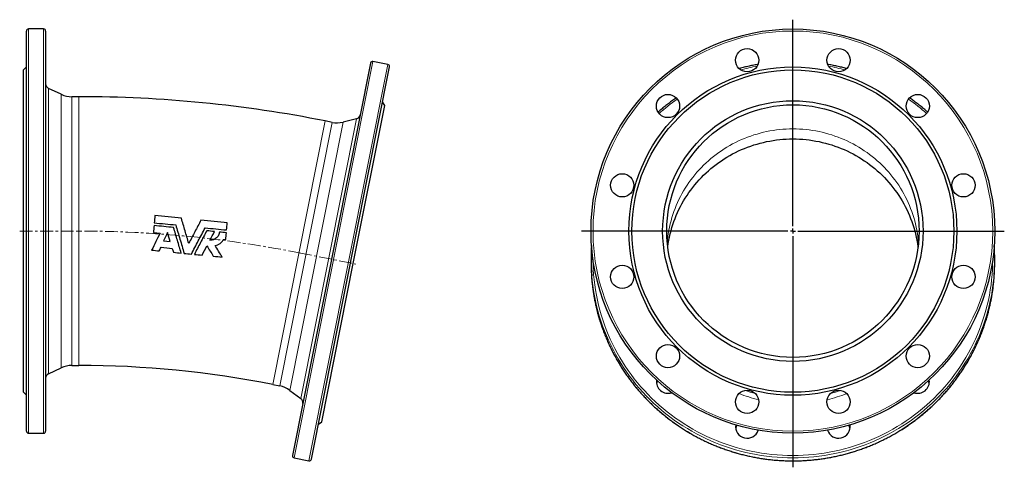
# Model space of a CAD drawing. Header units: millimetres. Extents: x 122 to 1100, y 74 to 1079.
# Tile 3 of 3: x 125 to 1100, y 636 to 1079. Entities that reach past the tile are written whole.
import ezdxf

# ---------------------------------------------------------------- set-up
doc = ezdxf.new("R2010")
doc.units = ezdxf.units.MM
doc.linetypes.add('CENTERX2', pattern=[20.32, 12.7, -2.54, 2.54, -2.54])
doc.layers.add('FORMAT', color=7, linetype='Continuous')

# ---------------------------------------------------------------- blocks, each defined once
blk = doc.blocks.new('SW_CENTERMARKSYMBOL_0')
at = {"layer": 'FORMAT', "color": 0}
for p, q in [((0, 5), (0, 209.18)), ((-5, 0), (-209.3, 0)), ((0, 0), (-2.5, 0)), ((0, 0), (0, 2.5)), ((0, 0), (0, -2.5)), ((0, 0), (2.5, 0)), ((5, 0), (209.5, 0)), ((0, -5), (0, -233.77))]:
    blk.add_line(p, q, dxfattribs=at)

msp = doc.modelspace()

# ---------------------------------------------------------------- linework, layer by layer
at = {"color": 7, "linetype": 'Continuous', "lineweight": 25}
for p, q in [((131.38, 671.96), (131.38, 1067.96)), ((148.38, 1069.96), (133.38, 1069.96)), ((150.38, 1067.96), (150.38, 869.96)), ((472.26, 1036.26), (395.01, 647.87)), ((489.33, 1034.9), (474.61, 1037.83)), ((131.38, 1032.46), (128.38, 1029.46)), ((128.38, 869.96), (128.38, 1029.46)), ((413.64, 644.16), (490.9, 1032.55)), ((165.73, 1005.3), (153.27, 1011.11)), ((183.27, 1002.96), (176.3, 1002.96)), ((486.33, 994.2), (483.97, 997.73)), ((455.21, 837.77), (486.33, 994.2)), ((434.17, 977.56), (427.33, 978.92)), ((458.34, 981.07), (444.98, 977.8)), ((128.38, 710.46), (128.38, 869.96)), ((150.38, 869.96), (150.38, 671.96)), ((257.07, 868.58), (263.79, 867.92)), ((267.14, 860.27), (273.86, 859.61)), ((326.68, 861.73), (328.73, 861.53)), ((690.7, 841.67), (690.7, 838.74)), ((1090.7, 838.74), (1090.7, 841.67)), ((424.1, 681.33), (455.21, 837.77)), ((153.27, 728.81), (165.73, 734.62)), ((176.3, 736.96), (183.27, 736.96)), ((375.43, 718.03), (382.27, 716.67)), ((392.18, 712.31), (403.27, 704.18)), ((128.38, 710.46), (131.38, 707.46)), ((420.57, 678.98), (424.1, 681.33)), ((133.38, 669.96), (148.38, 669.96)), ((396.58, 645.51), (411.29, 642.59))]:
    msp.add_line(p, q, dxfattribs=at)
at = {"color": 8, "linetype": 'Continuous', "lineweight": 18}
for p, q in [((133.38, 1069.96), (133.38, 669.96)), ((148.38, 869.96), (148.38, 1069.96)), ((474.61, 1037.83), (396.58, 645.51)), ((411.29, 642.59), (489.33, 1034.9)), ((153.27, 1011.11), (153.27, 869.96)), ((165.73, 869.96), (165.73, 1005.3)), ((176.3, 1002.96), (176.3, 736.96)), ((183.27, 1002.96), (183.27, 736.96)), ((427.33, 978.92), (375.43, 718.03)), ((382.27, 716.67), (434.17, 977.56)), ((444.98, 977.8), (392.18, 712.31)), ((403.27, 704.18), (458.34, 981.07)), ((148.38, 669.96), (148.38, 869.96)), ((153.27, 869.96), (153.27, 728.81)), ((165.73, 734.62), (165.73, 869.96))]:
    msp.add_line(p, q, dxfattribs=at)
at = {"color": 8, "linetype": 'Continuous', "lineweight": 18, "flags": 128}
for points in [[(766.17, 859.11), (766.38, 861.29), (766.77, 864.48), (767.24, 867.66), (767.79, 870.82), (768.43, 873.97), (769.15, 877.1), (769.96, 880.21), (770.85, 883.3), (771.82, 886.36), (772.87, 889.4), (774, 892.41), (775.21, 895.39), (776.51, 898.34), (777.88, 901.26), (779.32, 904.14), (780.85, 906.98), (782.45, 909.78), (784.12, 912.53), (785.87, 915.25), (787.68, 917.92), (789.57, 920.54), (791.53, 923.11), (793.56, 925.63), (795.65, 928.1), (797.81, 930.51), (800.03, 932.87), (802.31, 935.17), (804.65, 937.41), (807.06, 939.59), (809.52, 941.7), (812.03, 943.75), (814.6, 945.74), (817.23, 947.66), (819.9, 949.51), (822.62, 951.3), (825.39, 953.01), (828.2, 954.65), (831.05, 956.22), (833.95, 957.71), (836.89, 959.13), (839.86, 960.48), (842.86, 961.74), (845.9, 962.93), (848.97, 964.04), (852.07, 965.07), (855.2, 966.03), (858.35, 966.9), (861.52, 967.69), (864.71, 968.4), (867.92, 969.02), (871.14, 969.57), (874.38, 970.03), (877.63, 970.4), (880.89, 970.7), (884.16, 970.91), (887.43, 971.03), (890.7, 971.08), (893.97, 971.03), (897.24, 970.91), (900.51, 970.7), (903.77, 970.4), (907.01, 970.03), (910.25, 969.57), (913.48, 969.02), (916.69, 968.4), (919.88, 967.69), (923.05, 966.9), (926.2, 966.03), (929.33, 965.07), (932.43, 964.04), (935.5, 962.93), (938.53, 961.74), (941.54, 960.48), (944.51, 959.13), (947.45, 957.71), (950.34, 956.22), (953.2, 954.65), (956.01, 953.01), (958.78, 951.3), (961.5, 949.51), (964.17, 947.66), (966.79, 945.74), (969.36, 943.75), (971.88, 941.7), (974.34, 939.59), (976.74, 937.41), (979.09, 935.17), (981.37, 932.87), (983.59, 930.51), (985.75, 928.1), (987.84, 925.63), (989.87, 923.11), (991.83, 920.54), (993.71, 917.92), (995.53, 915.25), (997.28, 912.53), (998.95, 909.78), (1000.55, 906.98), (1002.07, 904.14), (1003.52, 901.26), (1004.89, 898.34), (1006.18, 895.39), (1007.4, 892.41), (1008.53, 889.4), (1009.58, 886.36), (1010.55, 883.3), (1011.44, 880.21), (1012.25, 877.1), (1012.97, 873.97), (1013.61, 870.82), (1014.16, 867.66), (1014.63, 864.48), (1015.01, 861.29), (1015.23, 859.11)], [(692.7, 841.74), (692.77, 836.98), (692.97, 831.9), (693.31, 826.82), (693.78, 821.76), (694.39, 816.71), (695.14, 811.68), (696.01, 806.67), (697.03, 801.69), (698.17, 796.73), (699.45, 791.8), (700.85, 786.91), (702.39, 782.05), (704.06, 777.24), (705.85, 772.47), (707.77, 767.75), (709.82, 763.07), (711.99, 758.46), (714.28, 753.9), (716.69, 749.4), (719.23, 744.96), (721.88, 740.59), (724.64, 736.29), (727.52, 732.07), (730.51, 727.92), (733.62, 723.84), (736.82, 719.85), (740.14, 715.94), (743.56, 712.12), (747.08, 708.39), (750.69, 704.74), (754.4, 701.2), (758.21, 697.75), (762.11, 694.39), (766.09, 691.14), (770.16, 688), (774.32, 684.95), (778.55, 682.02), (782.86, 679.2), (787.24, 676.48), (791.7, 673.88), (796.22, 671.4), (800.81, 669.03), (805.46, 666.78), (810.17, 664.65), (814.93, 662.65), (819.74, 660.76), (824.61, 659), (829.51, 657.37), (834.46, 655.86), (839.45, 654.48), (844.48, 653.23), (849.53, 652.11), (854.62, 651.12), (859.73, 650.26), (864.85, 649.53), (870, 648.93), (875.16, 648.46), (880.34, 648.13), (885.52, 647.93), (890.7, 647.87), (895.88, 647.93), (901.06, 648.13), (906.23, 648.46), (911.4, 648.93), (916.54, 649.53), (921.67, 650.26), (926.78, 651.12), (931.87, 652.11), (936.92, 653.23), (941.95, 654.48), (946.93, 655.86), (951.88, 657.37), (956.79, 659), (961.66, 660.76), (966.47, 662.65), (971.23, 664.65), (975.94, 666.78), (980.59, 669.03), (985.18, 671.4), (989.7, 673.88), (994.15, 676.48), (998.54, 679.2), (1002.85, 682.02), (1007.08, 684.95), (1011.23, 688), (1015.3, 691.14), (1019.29, 694.39), (1023.19, 697.75), (1026.99, 701.2), (1030.71, 704.74), (1034.32, 708.39), (1037.84, 712.12), (1041.26, 715.94), (1044.57, 719.85), (1047.78, 723.84), (1050.88, 727.92), (1053.88, 732.07), (1056.76, 736.29), (1059.52, 740.59), (1062.17, 744.96), (1064.7, 749.4), (1067.12, 753.9), (1069.41, 758.46), (1071.58, 763.07), (1073.63, 767.75), (1075.55, 772.47), (1077.34, 777.24), (1079.01, 782.05), (1080.55, 786.91), (1081.95, 791.8), (1083.23, 796.73), (1084.37, 801.69), (1085.38, 806.67), (1086.26, 811.68), (1087.01, 816.71), (1087.61, 821.76), (1088.09, 826.82), (1088.43, 831.9), (1088.63, 836.98), (1088.7, 841.74)], [(691.31, 823.48), (691.32, 823.35), (691.79, 818.24), (692.41, 813.14), (693.16, 808.06), (694.05, 803), (695.07, 797.96), (696.23, 792.95), (697.51, 787.98), (698.94, 783.03), (700.49, 778.13), (702.17, 773.27), (703.98, 768.45), (705.92, 763.68), (707.99, 758.96), (710.18, 754.3), (712.5, 749.69), (714.94, 745.15), (717.49, 740.67), (720.17, 736.25), (722.97, 731.91), (725.87, 727.64), (728.9, 723.45), (732.03, 719.33), (735.27, 715.3), (738.62, 711.35), (742.07, 707.49), (745.62, 703.72), (749.28, 700.04), (753.03, 696.46), (756.87, 692.97), (760.81, 689.59), (764.84, 686.3), (768.95, 683.12), (773.14, 680.05), (777.42, 677.09), (781.77, 674.23), (786.2, 671.49), (790.7, 668.87), (795.27, 666.36), (799.9, 663.97), (804.6, 661.7), (809.35, 659.55), (814.16, 657.52), (819.03, 655.62), (823.94, 653.84), (828.9, 652.19), (833.9, 650.67), (838.94, 649.27), (844.01, 648.01), (849.12, 646.87), (854.25, 645.87), (859.41, 645), (864.59, 644.27), (869.79, 643.66), (875.01, 643.19), (880.23, 642.86), (885.46, 642.65), (890.7, 642.59)], [(1090.13, 826.9), (1090.08, 826.28), (1089.6, 821.17), (1088.99, 816.07), (1088.24, 810.99), (1087.35, 805.92), (1086.33, 800.89), (1085.17, 795.88), (1083.88, 790.9), (1082.46, 785.96), (1080.91, 781.06), (1079.23, 776.19), (1077.42, 771.37), (1075.48, 766.61), (1073.41, 761.89), (1071.22, 757.22), (1068.9, 752.62), (1066.46, 748.07), (1063.9, 743.59), (1061.23, 739.18), (1058.43, 734.84), (1055.52, 730.57), (1052.5, 726.37), (1049.37, 722.26), (1046.13, 718.23), (1042.78, 714.28), (1039.33, 710.42), (1035.77, 706.65), (1032.12, 702.97), (1028.37, 699.38), (1024.53, 695.9), (1020.59, 692.51), (1016.56, 689.23), (1012.45, 686.05), (1008.26, 682.98), (1003.98, 680.01), (999.63, 677.16), (995.2, 674.42), (990.7, 671.79), (986.13, 669.28), (981.5, 666.89), (976.8, 664.62), (972.05, 662.47), (967.24, 660.45), (962.37, 658.54), (957.46, 656.77), (952.5, 655.11), (947.5, 653.59), (942.46, 652.2), (937.39, 650.93), (932.28, 649.8), (927.15, 648.8), (921.99, 647.93), (916.8, 647.19), (911.6, 646.59), (906.39, 646.12), (901.17, 645.78), (895.93, 645.58), (890.7, 645.51), (885.46, 645.58), (880.23, 645.78), (875.01, 646.12), (869.79, 646.59), (864.59, 647.19), (859.41, 647.93), (854.25, 648.8), (849.12, 649.8), (844.01, 650.93), (838.94, 652.2), (833.9, 653.59), (828.9, 655.11), (823.94, 656.77), (819.03, 658.54), (814.16, 660.45), (809.35, 662.47), (804.6, 664.62), (799.9, 666.89), (795.27, 669.28), (790.7, 671.79), (786.2, 674.42), (781.77, 677.16), (777.42, 680.01), (773.14, 682.98), (768.95, 686.05), (764.84, 689.23), (760.81, 692.51), (756.87, 695.9), (753.03, 699.38), (749.28, 702.97), (745.62, 706.65), (742.07, 710.42), (738.62, 714.28), (735.27, 718.23), (732.03, 722.26), (728.9, 726.37), (725.87, 730.57), (722.97, 734.84), (720.17, 739.18), (717.49, 743.59), (714.94, 748.07), (712.5, 752.62), (710.18, 757.22), (707.99, 761.89), (705.92, 766.61), (703.98, 771.37), (702.17, 776.19), (700.49, 781.06), (698.94, 785.96), (697.51, 790.9), (696.23, 795.88), (695.07, 800.89), (694.05, 805.92), (693.16, 810.99), (692.41, 816.07), (691.79, 821.17), (691.37, 825.56)], [(890.7, 642.59), (895.93, 642.65), (901.17, 642.86), (906.39, 643.19), (911.6, 643.66), (916.8, 644.27), (921.99, 645), (927.15, 645.87), (932.28, 646.87), (937.39, 648.01), (942.46, 649.27), (947.5, 650.67), (952.5, 652.19), (957.46, 653.84), (962.37, 655.62), (967.24, 657.52), (972.05, 659.55), (976.8, 661.7), (981.5, 663.97), (986.13, 666.36), (990.7, 668.87), (995.2, 671.49), (999.63, 674.23), (1003.98, 677.09), (1008.26, 680.05), (1012.45, 683.12), (1016.56, 686.3), (1020.59, 689.59), (1024.53, 692.97), (1028.37, 696.46), (1032.12, 700.04), (1035.77, 703.72), (1039.33, 707.49), (1042.78, 711.35), (1046.13, 715.3), (1049.37, 719.33), (1052.5, 723.45), (1055.52, 727.64), (1058.43, 731.91), (1061.23, 736.25), (1063.9, 740.67), (1066.46, 745.15), (1068.9, 749.69), (1071.22, 754.3), (1073.41, 758.96), (1075.48, 763.68), (1077.42, 768.45), (1079.23, 773.27), (1080.91, 778.13), (1082.46, 783.03), (1083.88, 787.98), (1085.17, 792.95), (1086.33, 797.96), (1087.35, 803), (1088.24, 808.06), (1088.99, 813.14), (1089.6, 818.24), (1090.08, 823.35), (1090.11, 823.75)]]:
    msp.add_lwpolyline(points, dxfattribs=at)
at = {"color": 7, "linetype": 'Continuous', "lineweight": 25, "flags": 128}
msp.add_lwpolyline([(766.71, 854.1), (766.77, 854.55), (767.24, 857.73), (767.79, 860.89), (768.43, 864.04), (769.15, 867.17), (769.96, 870.28), (770.85, 873.37), (771.82, 876.43), (772.87, 879.47), (774, 882.48), (775.21, 885.47), (776.51, 888.41), (777.88, 891.33), (779.32, 894.21), (780.85, 897.05), (782.45, 899.85), (784.12, 902.61), (785.87, 905.32), (787.68, 907.99), (789.57, 910.61), (791.53, 913.18), (793.56, 915.7), (795.65, 918.17), (797.81, 920.58), (800.03, 922.94), (802.31, 925.24), (804.65, 927.48), (807.06, 929.66), (809.52, 931.77), (812.03, 933.83), (814.6, 935.81), (817.23, 937.73), (819.9, 939.59), (822.62, 941.37), (825.39, 943.08), (828.2, 944.72), (831.05, 946.29), (833.95, 947.79), (836.89, 949.21), (839.86, 950.55), (842.86, 951.82), (845.9, 953), (848.97, 954.12), (852.07, 955.15), (855.2, 956.1), (858.35, 956.97), (861.52, 957.76), (864.71, 958.47), (867.92, 959.09), (871.14, 959.64), (874.38, 960.1), (877.63, 960.48), (880.89, 960.77), (884.16, 960.98), (887.43, 961.11), (890.7, 961.15), (893.97, 961.11), (897.24, 960.98), (900.51, 960.77), (903.77, 960.48), (907.01, 960.1), (910.25, 959.64), (913.48, 959.09), (916.69, 958.47), (919.88, 957.76), (923.05, 956.97), (926.2, 956.1), (929.33, 955.15), (932.43, 954.12), (935.5, 953), (938.53, 951.82), (941.54, 950.55), (944.51, 949.21), (947.45, 947.79), (950.34, 946.29), (953.2, 944.72), (956.01, 943.08), (958.78, 941.37), (961.5, 939.59), (964.17, 937.73), (966.79, 935.81), (969.36, 933.83), (971.88, 931.77), (974.34, 929.66), (976.74, 927.48), (979.09, 925.24), (981.37, 922.94), (983.59, 920.58), (985.75, 918.17), (987.84, 915.7), (989.87, 913.18), (991.83, 910.61), (993.71, 907.99), (995.53, 905.32), (997.28, 902.61), (998.95, 899.85), (1000.55, 897.05), (1002.07, 894.21), (1003.52, 891.33), (1004.89, 888.41), (1006.18, 885.47), (1007.4, 882.48), (1008.53, 879.47), (1009.58, 876.43), (1010.55, 873.37), (1011.44, 870.28), (1012.25, 867.17), (1012.97, 864.04), (1013.61, 860.89), (1014.16, 857.73), (1014.63, 854.55), (1014.69, 854.1)], dxfattribs=at)
at = {"color": 7, "linetype": 'Continuous', "lineweight": 25}
for centre, radius in [((890.7, 869.96), 200), ((845.41, 1039), 11.5), ((935.99, 1039), 11.5), ((890.7, 869.96), 162.5), ((890.7, 869.96), 159.5), ((766.96, 993.7), 11.5), ((1014.44, 993.7), 11.5), ((890.7, 869.96), 129), ((890.7, 869.96), 125), ((721.66, 915.25), 11.5), ((1059.74, 915.25), 11.5), ((721.66, 824.67), 11.5), ((1059.74, 824.67), 11.5), ((766.96, 746.22), 11.5), ((1014.44, 746.22), 11.5), ((845.41, 700.92), 11.5), ((935.99, 700.92), 11.5)]:
    msp.add_circle(centre, radius, dxfattribs=at)
at = {"color": 8, "linetype": 'Continuous', "lineweight": 18}
msp.add_circle((890.7, 869.96), 198, dxfattribs=at)
at = {"color": 7, "linetype": 'Continuous', "lineweight": 25}
for centre, radius, start, end in [((133.38, 1067.96), 2, 90, 180), ((148.38, 1067.96), 2, 0, 90), ((474.22, 1035.87), 2, 78.75, 168.75), ((488.94, 1032.94), 2, 348.75, 78.75), ((155.38, 1015.64), 5, 180, 245), ((176.3, 1027.96), 25, 245, 270), ((183.27, -248.04), 1251, 78.75, 90), ((439.04, 1002.08), 25, 258.75, 283.75), ((457.15, 985.92), 5, 283.75, 348.75), ((883.1, 841.67), 192.4, 175.82519, 184.80284), ((898.3, 841.67), 192.4, 355.59664, 4.17483), ((883.11, 838.75), 192.41, 180.00011, 184.54993), ((898.29, 838.75), 192.41, 355.53045, 359.9999), ((176.3, 711.96), 25, 90, 115), ((183.27, -248.04), 985, 78.75, 90), ((155.38, 724.27), 5, 115, 180), ((766.9, 720.81), 11.42, 171.54356, 289.07076), ((1014.49, 720.81), 11.43, 250.97473, 8.41094), ((377.39, 692.15), 25, 53.75, 78.75), ((766.58, 716.98), 11.12, 155.03037, 170.349), ((1014.82, 716.98), 11.12, 9.651, 24.96963), ((400.31, 700.15), 5, 348.75, 53.75), ((845.44, 676.44), 11.5, 171.49317, 342.17902), ((845.03, 672.55), 11.13, 151.82753, 170.34602), ((935.96, 676.45), 11.5, 197.82958, 8.49823), ((936.36, 672.55), 11.14, 9.65993, 28.16652), ((133.38, 671.96), 2, 180, 270), ((148.38, 671.96), 2, 270, 0), ((396.97, 647.48), 2, 168.75, 258.75), ((411.68, 644.55), 2, 258.75, 348.75)]:
    msp.add_arc(centre, radius, start, end, dxfattribs=at)
at = {"color": 8, "linetype": 'Continuous', "lineweight": 18}
for centre, radius, start, end in [((890.62, 834.94), 201.31, 100.10556, 104.88048), ((890.78, 834.93), 201.32, 75.11969, 79.89427), ((888.85, 838.43), 197.37, 124.7943, 131.47139), ((892.55, 838.43), 197.37, 48.52861, 55.2057), ((890.55, 847.36), 143.16, 250.72378, 255.00956), ((890.85, 847.36), 143.16, 284.99044, 289.27622), ((890.55, 846.94), 147.75, 248.88897, 256.75497), ((890.84, 846.98), 147.79, 283.24615, 291.10991)]:
    msp.add_arc(centre, radius, start, end, dxfattribs=at)
at = {"color": 7, "linetype": 'Continuous', "lineweight": 25}
for points, knots in [([(856.15, 1034.92), (855.96, 1034.88), (854.97, 1034.72), (853.19, 1034.39), (850.8, 1033.93), (848.43, 1033.44), (846.05, 1032.92), (843.69, 1032.37), (841.33, 1031.8), (839.23, 1031.27), (837.92, 1030.91), (837.4, 1030.77)], [0, 0, 0, 0, 0.0304005, 0.1567225, 0.2830444, 0.4093661, 0.5356877, 0.6620092, 0.7883305, 0.9146516, 1, 1, 1, 1]), ([(944.02, 1030.76), (943.57, 1030.89), (942.34, 1031.22), (940.32, 1031.74), (937.96, 1032.32), (935.6, 1032.86), (933.23, 1033.39), (930.85, 1033.88), (928.46, 1034.34), (926.6, 1034.69), (925.53, 1034.87), (925.26, 1034.91)], [0, 0, 0, 0, 0.072796, 0.199108, 0.325421, 0.451733, 0.578046, 0.704359, 0.830672, 0.956986, 1, 1, 1, 1]), ([(775.12, 1001.79), (774.58, 1001.41), (773.38, 1000.58), (771.54, 999.25), (769.6, 997.82), (767.68, 996.37), (765.77, 994.89), (763.88, 993.39), (762.01, 991.87), (760.16, 990.32), (758.54, 988.94), (757.54, 988.06), (757.15, 987.71)], [0, 0, 0, 0, 0.086091, 0.191702, 0.297313, 0.402924, 0.508534, 0.614144, 0.719754, 0.825363, 0.930972, 1, 1, 1, 1]), ([(1024.24, 987.72), (1023.92, 988.01), (1022.99, 988.83), (1021.43, 990.15), (1019.58, 991.7), (1017.72, 993.23), (1015.83, 994.73), (1013.92, 996.21), (1012, 997.67), (1010.06, 999.1), (1008.16, 1000.48), (1006.89, 1001.36), (1006.28, 1001.78)], [0, 0, 0, 0, 0.0576182, 0.1632745, 0.2689312, 0.3745882, 0.4802456, 0.5859033, 0.6915614, 0.7972198, 0.9028786, 1, 1, 1, 1]), ([(292.19, 857.8), (290.95, 861.96), (289.72, 866.1), (287.27, 874.38), (286.04, 878.52), (284.81, 882.65)], [0, 0, 0, 0, 0.5, 0.5, 1, 1, 1, 1]), ([(304.26, 880.73), (302.26, 876.92), (300.25, 873.11), (296.22, 865.46), (294.2, 861.64), (292.19, 857.8)], [0, 0, 0, 0, 0.5, 0.5, 1, 1, 1, 1]), ([(284.66, 848.21), (283.41, 852.41), (282.17, 856.62), (279.66, 865.05), (278.41, 869.27), (277.16, 873.5)], [0, 0, 0, 0, 0.5, 0.5, 1, 1, 1, 1]), ([(279.26, 876.05), (280.66, 871.35), (282.05, 866.65), (284.83, 857.28), (286.22, 852.6), (287.61, 847.92)], [0, 0, 0, 0, 0.5, 0.5, 1, 1, 1, 1]), ([(294.75, 847.22), (297.02, 851.53), (299.3, 855.85), (303.85, 864.51), (306.14, 868.84), (308.42, 873.17)], [0, 0, 0, 0, 0.5, 0.5, 1, 1, 1, 1]), ([(309.99, 870.26), (307.93, 866.36), (305.88, 862.47), (301.78, 854.69), (299.74, 850.81), (297.69, 846.93)], [0, 0, 0, 0, 0.5, 0.5, 1, 1, 1, 1]), ([(322.57, 869.02), (322.52, 868.45), (322.41, 867.89), (322.17, 867.08), (322.07, 866.81), (321.86, 866.28), (321.74, 866.02), (321.34, 865.26), (321.03, 864.79), (320.32, 863.9), (319.92, 863.48), (319.05, 862.74), (318.59, 862.42), (317.84, 862), (317.58, 861.87), (317.06, 861.63), (316.8, 861.53), (315.99, 861.26), (315.43, 861.13), (314.3, 860.98), (313.72, 860.96), (313.15, 861)], [0, 0, 0, 0, 0.125, 0.125, 0.1875, 0.1875, 0.25, 0.25, 0.375, 0.375, 0.5, 0.5, 0.625, 0.625, 0.6875, 0.6875, 0.75, 0.75, 0.875, 0.875, 1, 1, 1, 1]), ([(318.22, 855.82), (319.12, 855.92), (319.98, 856.13), (321.24, 856.6), (321.65, 856.79), (322.45, 857.21), (322.83, 857.44), (323.56, 857.95), (323.91, 858.23), (324.58, 858.83), (324.9, 859.16), (325.78, 860.18), (326.27, 860.92), (326.68, 861.73)], [0, 0, 0, 0, 0.25, 0.25, 0.375, 0.375, 0.5, 0.5, 0.625, 0.625, 0.75, 0.75, 1, 1, 1, 1]), ([(691.31, 823.48), (691.32, 823.28), (691.4, 822.3), (691.56, 820.52), (691.8, 818.15), (692.07, 815.78), (692.37, 813.42), (692.7, 811.05), (693.05, 808.7), (693.44, 806.34), (693.86, 803.99), (694.3, 801.65), (694.78, 799.31), (695.28, 796.98), (695.81, 794.66), (696.37, 792.34), (696.96, 790.02), (697.58, 787.72), (698.22, 785.42), (698.9, 783.13), (699.6, 780.85), (700.33, 778.58), (701.09, 776.31), (701.88, 774.06), (702.69, 771.81), (703.54, 769.58), (704.41, 767.35), (705.3, 765.13), (706.23, 762.93), (707.18, 760.74), (708.16, 758.56), (709.17, 756.39), (710.2, 754.23), (711.26, 752.09), (712.35, 749.95), (713.46, 747.83), (714.6, 745.73), (715.76, 743.64), (716.95, 741.56), (718.17, 739.5), (719.41, 737.45), (720.68, 735.41), (721.97, 733.39), (723.29, 731.39), (724.63, 729.4), (726, 727.43), (727.39, 725.48), (728.8, 723.54), (730.24, 721.62), (731.7, 719.72), (733.19, 717.83), (734.7, 715.96), (736.23, 714.11), (737.79, 712.28), (739.36, 710.47), (740.96, 708.67), (742.59, 706.9), (744.23, 705.14), (745.89, 703.41), (747.58, 701.69), (749.29, 700), (751.02, 698.32), (752.77, 696.67), (754.54, 695.03), (756.33, 693.42), (758.14, 691.83), (759.97, 690.26), (761.82, 688.71), (763.68, 687.19), (765.57, 685.69), (767.47, 684.21), (769.4, 682.75), (771.34, 681.31), (773.3, 679.9), (775.27, 678.52), (777.27, 677.15), (779.27, 675.81), (781.3, 674.5), (783.34, 673.2), (785.4, 671.94), (787.47, 670.69), (789.56, 669.48), (791.67, 668.28), (793.79, 667.12), (795.92, 665.97), (798.07, 664.86), (800.23, 663.77), (802.4, 662.7), (804.59, 661.66), (806.79, 660.65), (809, 659.66), (811.22, 658.7), (813.46, 657.77), (815.7, 656.86), (817.96, 655.98), (820.23, 655.13), (822.51, 654.3), (824.8, 653.5), (827.1, 652.73), (829.41, 651.98), (831.73, 651.27), (834.05, 650.58), (836.39, 649.92), (838.73, 649.28), (841.08, 648.68), (843.44, 648.1), (845.8, 647.55), (848.17, 647.03), (850.55, 646.54), (852.93, 646.07), (855.32, 645.64), (857.72, 645.23), (860.12, 644.85), (862.52, 644.5), (864.93, 644.18), (867.34, 643.89), (869.75, 643.62), (872.17, 643.39), (874.59, 643.18), (877.02, 643), (879.44, 642.86), (881.87, 642.74), (884.3, 642.64), (886.73, 642.58), (888.86, 642.55), (890.18, 642.55), (890.7, 642.55)], [0, 0, 0, 0, 0.001985, 0.010122, 0.018259, 0.026395, 0.034532, 0.042669, 0.050806, 0.058943, 0.06708, 0.075217, 0.083354, 0.091491, 0.099628, 0.107765, 0.115902, 0.124039, 0.132176, 0.140313, 0.14845, 0.156587, 0.164724, 0.172861, 0.180998, 0.189135, 0.197273, 0.20541, 0.213547, 0.221684, 0.229821, 0.237959, 0.246096, 0.254233, 0.262371, 0.270508, 0.278645, 0.286783, 0.29492, 0.303058, 0.311195, 0.319333, 0.32747, 0.335608, 0.343745, 0.351883, 0.360021, 0.368158, 0.376296, 0.384434, 0.392572, 0.400709, 0.408847, 0.416985, 0.425123, 0.433261, 0.441399, 0.449537, 0.457675, 0.465813, 0.473951, 0.482089, 0.490227, 0.498365, 0.506503, 0.514641, 0.52278, 0.530918, 0.539056, 0.547194, 0.555333, 0.563471, 0.571609, 0.579748, 0.587886, 0.596025, 0.604163, 0.612302, 0.62044, 0.628579, 0.636717, 0.644856, 0.652994, 0.661133, 0.669272, 0.677411, 0.685549, 0.693688, 0.701827, 0.709965, 0.718104, 0.726243, 0.734382, 0.742521, 0.75066, 0.758799, 0.766937, 0.775076, 0.783215, 0.791354, 0.799493, 0.807632, 0.815771, 0.82391, 0.832049, 0.840188, 0.848327, 0.856466, 0.864606, 0.872745, 0.880884, 0.889023, 0.897162, 0.905301, 0.91344, 0.921579, 0.929719, 0.937858, 0.945997, 0.954136, 0.962275, 0.970414, 0.978554, 0.986693, 0.994832, 1, 1, 1, 1]), ([(890.7, 642.55), (891.13, 642.55), (892.37, 642.55), (894.41, 642.58), (896.84, 642.64), (899.27, 642.72), (901.7, 642.84), (904.12, 642.99), (906.55, 643.16), (908.97, 643.36), (911.39, 643.6), (913.8, 643.86), (916.21, 644.15), (918.62, 644.47), (921.03, 644.81), (923.43, 645.19), (925.82, 645.59), (928.21, 646.03), (930.6, 646.49), (932.97, 646.98), (935.35, 647.5), (937.71, 648.04), (940.07, 648.62), (942.42, 649.22), (944.76, 649.85), (947.1, 650.51), (949.43, 651.19), (951.74, 651.91), (954.05, 652.65), (956.35, 653.42), (958.64, 654.21), (960.93, 655.04), (963.2, 655.89), (965.45, 656.76), (967.7, 657.67), (969.94, 658.6), (972.17, 659.56), (974.38, 660.54), (976.58, 661.55), (978.77, 662.59), (980.94, 663.65), (983.1, 664.74), (985.25, 665.85), (987.39, 666.99), (989.51, 668.16), (991.61, 669.35), (993.7, 670.56), (995.78, 671.8), (997.84, 673.07), (999.88, 674.36), (1001.91, 675.67), (1003.92, 677.01), (1005.92, 678.37), (1007.89, 679.76), (1009.85, 681.16), (1011.8, 682.6), (1013.72, 684.05), (1015.63, 685.53), (1017.52, 687.03), (1019.39, 688.55), (1021.24, 690.1), (1023.07, 691.66), (1024.88, 693.25), (1026.67, 694.86), (1028.44, 696.49), (1030.2, 698.14), (1031.93, 699.82), (1033.64, 701.51), (1035.33, 703.22), (1036.99, 704.96), (1038.64, 706.71), (1040.26, 708.48), (1041.87, 710.28), (1043.45, 712.09), (1045, 713.92), (1046.54, 715.77), (1048.05, 717.63), (1049.54, 719.52), (1051, 721.42), (1052.44, 723.34), (1053.86, 725.27), (1055.25, 727.23), (1056.62, 729.2), (1057.97, 731.18), (1059.29, 733.18), (1060.58, 735.2), (1061.85, 737.23), (1063.1, 739.28), (1064.32, 741.34), (1065.51, 743.42), (1066.68, 745.51), (1067.82, 747.61), (1068.93, 749.73), (1070.02, 751.86), (1071.09, 754), (1072.12, 756.16), (1073.13, 758.33), (1074.11, 760.51), (1075.07, 762.7), (1076, 764.9), (1076.9, 767.12), (1077.77, 769.34), (1078.62, 771.57), (1079.44, 773.82), (1080.23, 776.07), (1080.99, 778.34), (1081.72, 780.61), (1082.43, 782.89), (1083.11, 785.18), (1083.75, 787.48), (1084.38, 789.78), (1084.97, 792.09), (1085.53, 794.41), (1086.07, 796.74), (1086.57, 799.07), (1087.05, 801.4), (1087.5, 803.75), (1087.92, 806.1), (1088.31, 808.45), (1088.67, 810.81), (1089, 813.17), (1089.3, 815.53), (1089.57, 817.9), (1089.81, 820.27), (1089.99, 822.22), (1090.08, 823.38), (1090.11, 823.75)], [0, 0, 0, 0, 0.0043, 0.012432, 0.020563, 0.028695, 0.036827, 0.044959, 0.05309, 0.061222, 0.069354, 0.077485, 0.085617, 0.093749, 0.10188, 0.110012, 0.118144, 0.126275, 0.134407, 0.142538, 0.15067, 0.158802, 0.166933, 0.175065, 0.183196, 0.191328, 0.199459, 0.207591, 0.215722, 0.223854, 0.231985, 0.240117, 0.248248, 0.25638, 0.264511, 0.272643, 0.280774, 0.288905, 0.297037, 0.305168, 0.313299, 0.321431, 0.329562, 0.337693, 0.345824, 0.353956, 0.362087, 0.370218, 0.378349, 0.38648, 0.394611, 0.402742, 0.410874, 0.419005, 0.427136, 0.435266, 0.443397, 0.451528, 0.459659, 0.46779, 0.475921, 0.484052, 0.492183, 0.500313, 0.508444, 0.516575, 0.524705, 0.532836, 0.540967, 0.549097, 0.557228, 0.565358, 0.573489, 0.581619, 0.58975, 0.59788, 0.606011, 0.614141, 0.622271, 0.630402, 0.638532, 0.646662, 0.654792, 0.662922, 0.671053, 0.679183, 0.687313, 0.695443, 0.703573, 0.711703, 0.719833, 0.727963, 0.736093, 0.744223, 0.752353, 0.760483, 0.768613, 0.776742, 0.784872, 0.793002, 0.801132, 0.809261, 0.817391, 0.825521, 0.833651, 0.84178, 0.84991, 0.858039, 0.866169, 0.874299, 0.882428, 0.890558, 0.898687, 0.906817, 0.914946, 0.923076, 0.931205, 0.939335, 0.947464, 0.955594, 0.963723, 0.971852, 0.979982, 0.988111, 0.996241, 1, 1, 1, 1])]:
    msp.add_open_spline(points, degree=3, knots=knots, dxfattribs=at)
for points in [[(258.71, 885.22), (258.48, 882.86), (258.25, 880.5), (258.01, 878.14)], [(258.01, 878.14), (265.1, 877.44), (272.18, 876.74), (279.26, 876.05)], [(284.81, 882.65), (276.11, 883.5), (267.41, 884.36), (258.71, 885.22)], [(330.36, 878.16), (321.66, 879.02), (312.96, 879.87), (304.26, 880.73)], [(329.67, 871.08), (329.9, 873.45), (330.13, 875.81), (330.36, 878.16)], [(257.75, 875.41), (257.52, 873.14), (257.3, 870.86), (257.07, 868.58)], [(277.16, 873.5), (270.69, 874.13), (264.22, 874.77), (257.75, 875.41)], [(271.24, 868.44), (269.87, 865.72), (268.51, 862.99), (267.14, 860.27)], [(273.86, 859.61), (272.98, 862.55), (272.11, 865.5), (271.24, 868.44)], [(308.42, 873.17), (315.5, 872.48), (322.58, 871.78), (329.67, 871.08)], [(317.63, 869.51), (315.08, 869.76), (312.53, 870.01), (309.99, 870.26)], [(313.15, 861), (314.64, 863.84), (316.14, 866.68), (317.63, 869.51)], [(329.4, 868.35), (327.12, 868.57), (324.85, 868.8), (322.57, 869.02)], [(328.73, 861.53), (328.95, 863.8), (329.17, 866.08), (329.4, 868.35)], [(263.79, 867.92), (260.97, 862.3), (258.15, 856.69), (255.35, 851.1)], [(255.35, 851.1), (257.88, 850.85), (260.41, 850.6), (262.93, 850.35)], [(262.93, 850.35), (263.54, 851.55), (264.14, 852.76), (264.75, 853.96)], [(264.75, 853.96), (268.45, 853.6), (272.15, 853.23), (275.86, 852.87)], [(275.86, 852.87), (276.25, 851.56), (276.63, 850.26), (277.02, 848.96)], [(277.02, 848.96), (279.57, 848.71), (282.11, 848.46), (284.66, 848.21)], [(305.34, 846.17), (306.94, 849.22), (308.56, 852.28), (310.17, 855.35)], [(310.17, 855.35), (312.26, 851.92), (314.35, 848.5), (316.43, 845.08)], [(325.3, 844.21), (322.94, 848.07), (320.58, 851.94), (318.22, 855.82)], [(287.61, 847.92), (289.99, 847.69), (292.37, 847.45), (294.75, 847.22)], [(297.69, 846.93), (300.24, 846.68), (302.79, 846.42), (305.34, 846.17)], [(316.43, 845.08), (319.39, 844.79), (322.34, 844.5), (325.3, 844.21)]]:
    msp.add_open_spline(points, degree=3, dxfattribs=at)
at = {"layer": 'FORMAT', "linetype": 'CENTERX2', "lineweight": 18}
for p, q in [((124.65, 869.96), (183.27, 869.96)), ((401.38, 848.48), (457.73, 837.27))]:
    msp.add_line(p, q, dxfattribs=at)
msp.add_arc((183.27, -248.04), 1118, 78.6475, 90, dxfattribs=at)

# ---------------------------------------------------------------- block references
at = {"layer": 'FORMAT'}
msp.add_blockref('SW_CENTERMARKSYMBOL_0', (890.7, 869.96), dxfattribs=at)

doc.saveas('drawing.dxf')
